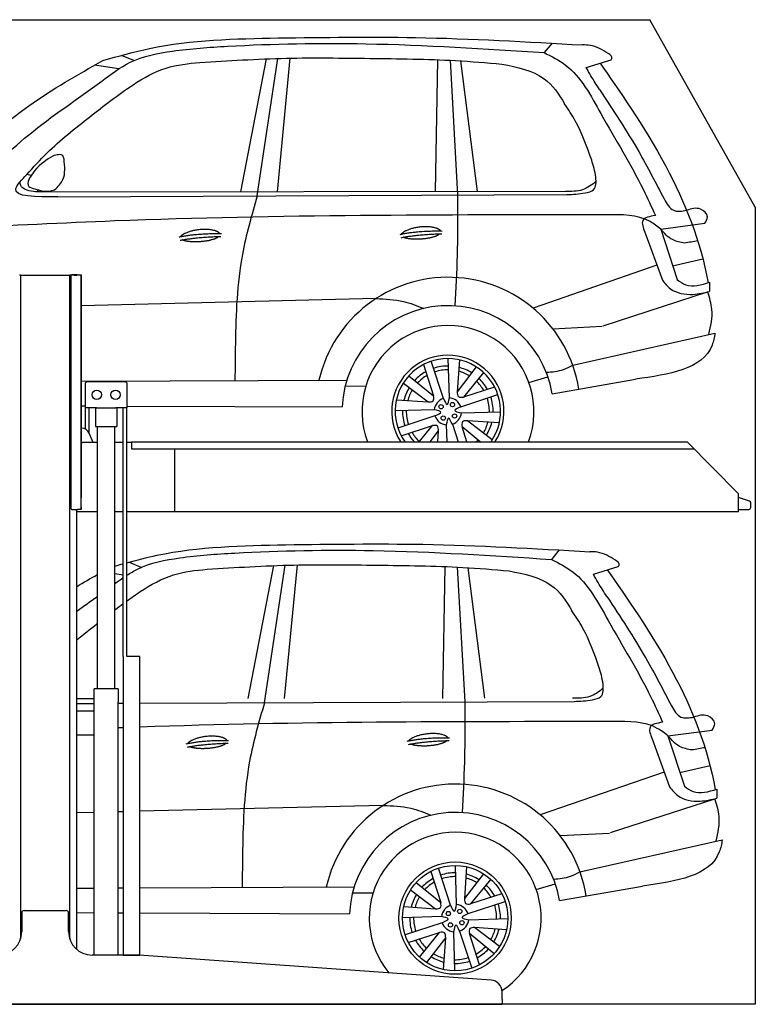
# Model space of a CAD drawing. Header units: millimetres. Extents: x 200 to 5400, y -300 to 3900.
# Tile 2 of 2: x 2260 to 5400, y -300 to 3900. Entities that reach past the tile are written whole.
import ezdxf

# ---------------------------------------------------------------- set-up
doc = ezdxf.new("R2010")
doc.units = ezdxf.units.MM
doc.layers.add('car', color=10, linetype='Continuous')

msp = doc.modelspace()

# ---------------------------------------------------------------- linework, layer by layer
for p, q in [((5400, 3100), (4950, 3900)), ((2264.1, 2810), (2259.1, 2810)), ((2264.1, 2810), (2274.1, 2810)), ((2264.1, 2810), (2264.1, -21.2)), ((2274.1, 2810), (2464.1, 2810)), ((2464.1, 2810), (2474.1, 2810)), ((2479.1, 2810), (2474.1, 2810)), ((2474.1, -21.2), (2474.1, 2810)), ((2478.1, 2806), (2478.1, 1816)), ((2478.1, 1815), (2478.1, 2805)), ((2494.1, 2810), (2479.1, 2810)), ((2507.1, 2811), (2483.1, 2811)), ((2494.1, 2810), (2504.1, 2810)), ((2504.1, 2811), (2504.1, 2810)), ((2507.1, 2811), (2523.1, 2811)), ((2523.1, 2811), (2523.1, 1861)), ((2523.1, 1822), (2523.1, 2810)), ((2709.6, 2355), (2549.6, 2355)), ((2539.6, 2345), (2539.6, 2245)), ((2719.6, 2245), (2719.6, 2345)), ((2588.8, 2245), (2539.6, 2245)), ((2542, 2152.7), (2542, 2245)), ((2557.1, 2136.4), (2557.1, 2245)), ((2584.6, 2245), (2584.6, 2165)), ((2588.8, 2245), (2670.4, 2245)), ((2719.6, 2245), (2670.4, 2245)), ((2674.6, 2245), (2674.6, 2165)), ((2702.1, 1183), (2702.1, 2245)), ((2717.2, 1183), (2717.2, 2245)), ((2525.2, 2157), (2523.1, 2157)), ((2584.6, 2165), (2674.6, 2165)), ((2592.1, 1045), (2592.1, 2165)), ((2667.1, 1045), (2667.1, 2165)), ((2574.3, 2097), (2557.2, 2136)), ((2738.1, 2100), (5108.6, 2100)), ((2738.1, 2100), (2738.1, 2070)), ((2523.1, 2097), (2528.1, 2097)), ((2592.1, 2097), (2528.1, 2097)), ((2702.1, 2097), (2667.1, 2097)), ((2738.1, 2097), (2717.2, 2097)), ((2738.1, 2070), (5138.3, 2070)), ((2923.1, 1800), (2923.1, 2070)), ((5108.6, 2100), (5328.6, 1878.1)), ((5328.6, 1800), (5328.6, 1878.1)), ((2483.1, 1810), (2507.1, 1810)), ((2504.1, -66), (2504.1, 1810)), ((2523.1, 1810), (2507.1, 1810)), ((2523.1, 1810), (2523.1, 1822)), ((2523.1, 1822), (2523.1, 1811)), ((2592.1, 1800), (2504.1, 1800)), ((2702.1, 1800), (2667.1, 1800)), ((5328.6, 1800), (2717.2, 1800)), ((2773.6, 1183), (2719.6, 1183)), ((2680.8, 1045), (2578.3, 1045)), ((2578.3, -90), (2578.3, 1045)), ((2680.8, 1045), (2680.8, 990)), ((2680.8, 850), (2680.8, 990)), ((2578.3, 950), (2504.1, 950)), ((2578.3, 842), (2578.3, 958)), ((2504.1, 850), (2578.3, 850)), ((2680.8, -90), (2680.8, 850)), ((2269.1, 90), (2269.1, 10)), ((2279.1, 100), (2459.1, 100)), ((2469.1, 10), (2469.1, 90)), ((2767.3, -90), (2569.1, -90)), ((4272.6, -196.7), (2770.8, -90.1)), ((4319.1, -280), (4319.1, -246.6)), ((4319.1, -280), (4319.1, -300)), ((1994.1, -300), (3024.1, -300)), ((3024.1, -300), (4054.1, -300)), ((4054.1, -300), (4319.1, -300))]:
    msp.add_line(p, q)
for points in [[(1500, 3900), (4950, 3900)], [(5400, 3100), (5400, -300), (200, -300), (200, 3400)], [(2702.1, 1183), (2702.1, -90), (2773.6, -90), (2773.6, 1183)], [(2773.6, 1183), (2717.2, 1183)]]:
    msp.add_lwpolyline(points)
msp.add_lwpolyline([(5328.6, 1811), (5372.6, 1811, 0.414214), (5380.6, 1819), (5380.6, 1839.2, 0.32492), (5375, 1846.8), (5328.6, 1861.9)], format="xyb")
for centre in [(2589.6, 2300), (2669.6, 2300)]:
    msp.add_circle(centre, 20)
for centre, radius, start, end in [((2483.1, 2806), 5, 90, 180), ((2549.6, 2345), 10, 90, 180), ((2709.6, 2345), 10, 0, 90), ((2525.2, 2122), 35, 23.6294, 90), ((2483.1, 1815), 5, 180, 270), ((2279.1, 90), 10, 90, 180), ((2459.1, 90), 10, 0, 90), ((2169.1, 10), 100, 270, 0), ((2569.1, 10), 100, 180, 270), ((2767.3, -140), 50, 85.9407, 90), ((4269.1, -246.6), 50, 0, 85.9407)]:
    msp.add_arc(centre, radius, start, end)
at = {"layer": 'car'}
for p, q in [((4532.3, 3800.1), (4498.9, 3759.5)), ((2747.6, 3725.3), (2694.8, 3747.8)), ((2683.6, 3690.3), (2580.1, 3705.6)), ((3204.5, 3165.9), (3313.8, 3732.9)), ((3274.1, 3148.2), (3362.1, 3734.7)), ((3360.1, 3166), (3414.8, 3736.1)), ((4035.7, 3166.8), (4045.3, 3729.2)), ((4097.1, 3726.9), (4128.8, 3152.1)), ((4214.6, 3167), (4143.5, 3724.2)), ((4678.1, 3696.1), (4784.3, 3728.8)), ((2309.4, 3235.7), (2290.9, 3239.3)), ((2335.3, 3175.2), (2339.8, 3165.3)), ((4589.4, 3167.4), (2354.5, 3164.9)), ((2423.6, 3145), (4595.8, 3154)), ((4996.3, 3006.5), (5184.4, 3031.5)), ((4928.3, 2993.7), (5003.2, 2789.6)), ((4996.3, 3006.5), (5066.4, 2791.6)), ((5047.2, 2850.5), (5175.9, 2880.4)), ((4980.1, 2852.5), (4451.2, 2669.5)), ((5205.1, 2779.9), (5204.9, 2740.6)), ((4750.6, 2594), (5196.6, 2738.7)), ((3780.8, 2710.1), (2523.1, 2679.7)), ((4535.7, 2581.7), (4746, 2592.5)), ((4620.7, 2426.4), (5227.5, 2563.5)), ((4068.5, 2284.4), (4016.5, 2442.7)), ((4094.3, 2287.3), (4089.7, 2454.2)), ((4137, 2448.8), (4127.9, 2312.7)), ((3984.1, 2428.9), (4026.9, 2295.4)), ((4208.7, 2419), (4127.9, 2312.7)), ((4239.6, 2395.3), (4153.9, 2290.2)), ((2523.1, 2357.6), (3657.2, 2362.9)), ((3921.7, 2381.1), (4026.9, 2295.4)), ((4433.9, 2352.1), (4515.1, 2376)), ((4533.4, 2304.6), (4888.1, 2366.4)), ((3650.2, 2337.7), (3737.8, 2337.3)), ((3898, 2350.2), (4004.3, 2269.4)), ((4287.4, 2333), (4153.9, 2290.2)), ((3868.3, 2278.6), (4004.3, 2269.4)), ((4142.9, 2248.6), (4301.1, 2300.5)), ((2523.1, 2252.6), (2539.6, 2252.6)), ((2719.6, 2251.9), (3637.2, 2248.2)), ((4029.7, 2235.8), (3862.8, 2231.3)), ((4145.8, 2222.7), (4312.7, 2227.3)), ((4032.6, 2210), (3874.4, 2158)), ((4307.3, 2180), (4171.2, 2189.2)), ((4277.5, 2108.4), (4171.2, 2189.2)), ((3888.1, 2125.6), (4021.6, 2168.4)), ((3965.9, 2100), (4021.6, 2168.4)), ((4012.8, 2100), (4047.6, 2145.8)), ((4044.6, 2100), (4047.6, 2145.8)), ((4081.2, 2171.2), (4083.2, 2100)), ((4107, 2174.1), (4131.4, 2100)), ((4168.9, 2100), (4148.7, 2163.2)), ((4226.1, 2100), (4148.7, 2163.2)), ((4563.3, 1638.3), (4529.9, 1597.7)), ((2778.6, 1563.5), (2725.8, 1586)), ((3235.5, 1004.1), (3344.8, 1571.1)), ((3305.1, 986.4), (3393.1, 1572.9)), ((3391.1, 1004.3), (3445.8, 1574.3)), ((4066.7, 1005), (4076.3, 1567.4)), ((4128.1, 1565.1), (4159.8, 990.3)), ((4245.6, 1005.2), (4174.5, 1562.5)), ((4709.1, 1534.4), (4815.3, 1567)), ((2702.1, 1530.4), (2667.1, 1535.6)), ((2578.3, 1003.4), (2504.1, 1003.3)), ((2504.1, 983.4), (2578.3, 983.7)), ((2680.8, 984.1), (2702.1, 984.2)), ((2773.6, 984.5), (4626.8, 992.3)), ((5027.3, 844.7), (5215.4, 869.7)), ((5027.3, 844.7), (5097.4, 629.9)), ((4959.3, 832), (5034.2, 627.8)), ((5078.2, 688.7), (5206.9, 718.7)), ((5011.1, 690.7), (4482.2, 507.8)), ((5236, 618.1), (5235.9, 578.8)), ((3811.8, 548.4), (2773.6, 523.2)), ((4781.6, 432.2), (5227.6, 576.9)), ((2578.3, 518.5), (2504.1, 516.7)), ((2702.1, 521.5), (2680.8, 521)), ((4566.7, 420), (4777, 430.7)), ((4651.7, 264.6), (5258.5, 401.7)), ((4015, 267.2), (4057.9, 133.6)), ((4099.5, 122.7), (4047.5, 280.9)), ((4125.3, 125.6), (4120.7, 292.5)), ((4168, 287), (4158.9, 151)), ((4239.7, 257.2), (4158.9, 151)), ((3952.7, 219.3), (4057.9, 133.6)), ((4270.6, 233.5), (4184.9, 128.4)), ((4464.9, 190.4), (4546.1, 214.2)), ((2504.1, 195.6), (2578.3, 195.9)), ((2680.8, 196.4), (2702.1, 196.5)), ((2773.6, 196.8), (3688.2, 201.1)), ((3681.2, 175.9), (3768.8, 175.6)), ((3929, 188.4), (4035.3, 107.6)), ((4318.4, 171.2), (4184.9, 128.4)), ((4564.4, 142.8), (4919.1, 204.6)), ((4173.9, 86.8), (4332.1, 138.8)), ((2504.1, 91.1), (2578.3, 90.8)), ((2680.8, 90.4), (2702.1, 90.3)), ((2773.6, 90), (3668.2, 86.4)), ((3899.3, 116.8), (4035.3, 107.6)), ((4060.7, 74.1), (3893.8, 69.5)), ((4063.6, 48.2), (3905.4, -3.7)), ((4176.8, 61), (4343.7, 65.6)), ((3919.1, -36.2), (4052.6, 6.6)), ((3966.9, -98.5), (4052.6, 6.6)), ((4112.2, 9.5), (4116.8, -157.4)), ((4138, 12.4), (4190, -145.9)), ((4222.5, -132.1), (4179.7, 1.4)), ((4284.8, -84.3), (4179.7, 1.4)), ((4338.3, 18.2), (4202.2, 27.4)), ((4308.5, -53.4), (4202.2, 27.4)), ((3997.9, -122.2), (4078.6, -15.9)), ((4069.5, -152), (4078.6, -15.9))]:
    msp.add_line(p, q, dxfattribs=at)
for centre, radius in [((4058.9, 2249.1), 9.14), ((4107.6, 2258.2), 9.14), ((4068, 2200.4), 9.14), ((4116.6, 2209.5), 9.14), ((4118.8, 67.5), 239.6), ((4118.8, 67.5), 225), ((4089.9, 87.3), 9.14), ((4138.6, 96.4), 9.14), ((4099, 38.6), 9.14), ((4147.6, 47.7), 9.14)]:
    msp.add_circle(centre, radius, dxfattribs=at)
for centre, radius, start, end in [((4088.6, 2236.1), 565.1, 8.9823, 167.1318), ((4088.3, 2228.7), 451.5, 9.677, 177.526), ((4088.3, 2228.7), 366.9, 339.4671, 200.5329), ((4087.8, 2229.3), 239.6, 327.346, 212.654), ((4087.8, 2229.3), 225, 324.9219, 215.0781), ((4087.8, 2229.3), 193.5, 119.0448, 137.0279), ((4087.8, 2229.3), 193.5, 89.1618, 108.5078), ((4087.8, 2229.3), 177.3, 88.9422, 108.5375), ((4087.8, 2229.3), 177.3, 58.7678, 74.9567), ((4087.8, 2229.3), 193.5, 58.2647, 75.9004), ((4087.8, 2229.3), 177.3, 120.0854, 136.6832), ((4087.8, 2229.3), 177.3, 30.0854, 46.6832), ((4087.8, 2229.3), 193.5, 29.0448, 47.0279), ((4087.8, 2229.3), 193.5, 148.2647, 165.9004), ((4087.8, 2229.3), 177.3, 148.7678, 164.9567), ((4087.8, 2229.3), 58.4, 109.2625, 173.5611), ((4087.8, 2229.3), 58.4, 19.2625, 83.5611), ((4087.8, 2229.3), 177.3, 358.9422, 18.5375), ((4087.8, 2229.3), 193.5, 359.1618, 18.5078), ((4087.8, 2229.3), 193.5, 179.1618, 198.5078), ((4087.8, 2229.3), 177.3, 178.9422, 198.5375), ((4087.8, 2229.3), 58.4, 199.2625, 263.5611), ((4087.8, 2229.3), 58.4, 289.2625, 353.5611), ((4087.8, 2229.3), 177.3, 328.7678, 344.9567), ((4087.8, 2229.3), 193.5, 328.2647, 345.9004), ((4087.8, 2229.3), 193.5, 209.0448, 221.9283), ((4087.8, 2229.3), 177.3, 210.0854, 226.6832), ((4087.8, 2229.3), 177.3, 313.197, 316.6832), ((4119.6, 74.3), 565.1, 8.9823, 167.1318), ((4119.3, 66.9), 451.5, 9.677, 177.526), ((4119.3, 66.9), 366.9, 302.9257, 219.3421), ((4118.8, 67.5), 193.5, 89.1618, 108.5078), ((4118.8, 67.5), 193.5, 58.2647, 75.9004), ((4118.8, 67.5), 193.5, 119.0448, 137.0279), ((4118.8, 67.5), 177.3, 120.0854, 136.6832), ((4118.8, 67.5), 177.3, 88.9422, 108.5375), ((4118.8, 67.5), 177.3, 58.7678, 74.9567), ((4118.8, 67.5), 193.5, 148.2647, 165.9004), ((4118.8, 67.5), 177.3, 30.0854, 46.6832), ((4118.8, 67.5), 193.5, 29.0448, 47.0279), ((4118.8, 67.5), 177.3, 148.7678, 164.9567), ((4118.8, 67.5), 193.5, 359.1618, 18.5078), ((4118.8, 67.5), 58.4, 109.2625, 173.5611), ((4118.8, 67.5), 58.4, 19.2625, 83.5611), ((4118.8, 67.5), 177.3, 358.9422, 18.5375), ((4118.8, 67.5), 193.5, 179.1618, 198.5078), ((4118.8, 67.5), 177.3, 178.9422, 198.5375), ((4118.8, 67.5), 58.4, 199.2625, 263.5611), ((4118.8, 67.5), 58.4, 289.2625, 353.5611), ((4118.8, 67.5), 177.3, 328.7678, 344.9567), ((4118.8, 67.5), 193.5, 328.2647, 345.9004), ((4118.8, 67.5), 193.5, 209.0448, 227.0279), ((4118.8, 67.5), 177.3, 210.0854, 226.6832), ((4118.8, 67.5), 177.3, 300.0854, 316.6832), ((4118.8, 67.5), 193.5, 299.0448, 317.0279), ((4118.8, 67.5), 193.5, 238.2647, 255.9004), ((4118.8, 67.5), 177.3, 238.7678, 254.9567), ((4118.8, 67.5), 177.3, 268.9422, 288.5375), ((4118.8, 67.5), 193.5, 269.1618, 288.5078)]:
    msp.add_arc(centre, radius, start, end, dxfattribs=at)
for points in [[(3364.6, 3822), (3949.5, 3823.9), (4662.8, 3792.3)], [(1984.1, 3168.8), (2023.8, 3190.8), (2298.5, 3408), (2610.4, 3637.8), (2732.3, 3718.3), (2912.5, 3766.1), (3147.3, 3786.8), (3737.7, 3797.3), (4498.9, 3759.5)], [(2615.3, 3725.4), (2815.1, 3777.3), (3364.6, 3822)], [(4772, 3756.4), (4695.3, 3790.3), (4662.8, 3792.3)], [(3211.1, 3728.3), (3399, 3735.7), (3754.2, 3734.9), (4121.1, 3725.6), (4318.7, 3710.7)], [(4784.3, 3728.8), (4788.2, 3735.1), (4772, 3756.4)], [(1850.3, 3127.1), (2298.8, 3532.3), (2615.3, 3725.4)], [(2559.1, 3484.8), (2744.2, 3622.2), (2885.8, 3693.7), (3029.1, 3717.2), (3211.1, 3728.3)], [(4735.2, 3601.6), (4698.5, 3660.5), (4678.1, 3696.1)], [(4735.2, 3601.6), (4902.2, 3337.7), (5010.6, 3135.3)], [(4701.7, 3300.7), (4631.8, 3468.1), (4586.1, 3540.4)], [(2290.9, 3239.3), (2377.7, 3332), (2559.1, 3484.8)], [(2401.2, 3318.3), (2324.3, 3255.6), (2299.6, 3188.6), (2325.6, 3177.8)], [(2449.6, 3304.9), (2444.2, 3318.8), (2401.2, 3318.3)], [(2409.3, 3173.8), (2445.1, 3219), (2449.6, 3304.9)], [(4595.8, 3154), (4674.2, 3161), (4709.9, 3174.9), (4719, 3227.7), (4701.7, 3300.7)], [(2423.6, 3145), (2244.2, 3179.9), (2290.9, 3239.3)], [(2354.5, 3164.9), (2283.8, 3175.9), (2267.5, 3187.5), (2261.8, 3208.1)], [(4720.1, 3209.4), (4662.2, 3174.6), (4589.4, 3167.4)], [(2325.6, 3177.8), (2387.3, 3168.9), (2409.3, 3173.8)], [(4128.8, 3152.1), (4127.4, 2895.7), (4117.2, 2679.3)], [(3274.1, 3148.2), (3210.7, 2898.5), (3180.8, 2519.4), (3179.1, 2360.6)], [(5010.6, 3135.3), (5051.7, 3087), (5106.9, 3086.8)], [(4762.6, 3067.4), (2667, 3041.3), (2004, 3010.8)], [(4996.3, 3006.5), (4950.6, 3039), (4762.6, 3067.4)], [(5184.4, 3031.5), (5195.6, 3058.6), (5165.8, 3092), (5106.9, 3086.8)], [(4973.3, 3064.9), (4919.7, 3043), (4928.3, 2993.7)], [(5098.4, 2946.6), (5046.1, 2961.8), (4996.3, 3006.5)], [(5154.2, 2956.5), (5098.4, 2946.6)], [(5003.2, 2789.6), (5037.8, 2752.2), (5133.6, 2728.4), (5204.9, 2740.6)], [(5066.4, 2791.6), (5103.2, 2769.4), (5205.1, 2779.9)], [(5202.1, 2557.7), (5214.7, 2663.7), (5196.6, 2738.7)], [(3780.8, 2710.1), (3898.1, 2698.4), (3984.6, 2668.1)], [(4620.7, 2426.4), (4579.4, 2406.5), (4508.3, 2394.5)], [(4127.9, 2312.7), (4132.6, 2292.3), (4153.9, 2290.2)], [(4004.3, 2269.4), (4024.8, 2274.1), (4026.9, 2295.4)], [(4068.5, 2284.4), (4084.6, 2259), (4094.3, 2287.3)], [(4032.6, 2210), (4058, 2226.2), (4029.7, 2235.8)], [(4142.9, 2248.6), (4117.5, 2232.4), (4145.8, 2222.7)], [(4107, 2174.1), (4090.9, 2199.6), (4081.2, 2171.2)], [(4171.2, 2189.2), (4150.7, 2184.4), (4148.7, 2163.2)], [(4047.6, 2145.8), (4042.9, 2166.3), (4021.6, 2168.4)], [(3395.6, 1660.2), (3980.5, 1662.1), (4693.8, 1630.5)], [(4803, 1594.6), (4726.3, 1628.5), (4693.8, 1630.5)], [(3242.1, 1566.5), (3430, 1573.9), (3785.2, 1573.1), (4152.1, 1563.8), (4349.7, 1549)], [(4815.3, 1567), (4819.2, 1573.3), (4803, 1594.6)], [(4766.2, 1439.8), (4729.4, 1498.7), (4709.1, 1534.4)], [(4766.2, 1439.8), (4933.2, 1175.9), (5041.6, 973.5)], [(4732.7, 1138.9), (4662.8, 1306.4), (4617.1, 1378.7)], [(4626.8, 992.3), (4705.2, 999.2), (4740.9, 1013.1), (4750, 1065.9), (4732.7, 1138.9)], [(4751.1, 1047.6), (4693.2, 1012.8), (4620.4, 1005.6)], [(3305.1, 986.4), (3241.7, 736.7), (3211.8, 357.6), (3210.1, 198.9)], [(4159.8, 990.3), (4158.3, 733.9), (4148.2, 517.5)], [(5041.6, 973.5), (5082.7, 925.2), (5137.9, 925.1)], [(5215.4, 869.7), (5226.6, 896.9), (5196.8, 930.2), (5137.9, 925.1)], [(5027.3, 844.7), (4981.6, 877.2), (4793.6, 905.7)], [(5004.3, 903.1), (4950.7, 881.3), (4959.3, 832)], [(5129.4, 784.8), (5077.1, 800), (5027.3, 844.7)], [(5185.2, 794.7), (5129.4, 784.8)], [(5034.2, 627.8), (5068.8, 590.4), (5164.6, 566.7), (5235.9, 578.8)], [(5097.4, 629.9), (5134.2, 607.7), (5236, 618.1)], [(3811.8, 548.4), (3929.1, 536.7), (4015.6, 506.4)], [(5233.1, 396), (5245.7, 501.9), (5227.6, 576.9)], [(4651.7, 264.6), (4610.4, 244.7), (4539.3, 232.7)], [(4035.3, 107.6), (4055.8, 112.4), (4057.9, 133.6)], [(4158.9, 151), (4163.6, 130.5), (4184.9, 128.4)], [(4099.5, 122.7), (4115.6, 97.2), (4125.3, 125.6)], [(4173.9, 86.8), (4148.5, 70.6), (4176.8, 61)], [(4063.6, 48.2), (4089, 64.4), (4060.7, 74.1)], [(4078.6, -15.9), (4073.9, 4.5), (4052.6, 6.6)], [(4138, 12.4), (4121.9, 37.8), (4112.2, 9.5)], [(4202.2, 27.4), (4181.7, 22.7), (4179.7, 1.4)]]:
    msp.add_spline(points, degree=3, dxfattribs=at)
for points, degree, knots in [([(4498.9, 3759.5), (4530.6, 3743.4), (4639.6, 3688.4), (4758.3, 3459.9), (4888.4, 3251.4), (4956.7, 3101.8), (4973.3, 3064.9)], 3, [0, 0, 0, 0, 105.195129, 361.428723, 733.644679, 854.645425, 854.645425, 854.645425, 854.645425]), ([(4318.7, 3710.7), (4384, 3697.5), (4497.5, 3674.4), (4562.4, 3582.9), (4586.1, 3540.4)], 3, [0, 0, 0, 0, 190.239055, 330.997019, 330.997019, 330.997019, 330.997019]), ([(4737.4, 3714.4), (4814.3, 3605.3), (5025.6, 3305.1), (5166.9, 2955.5), (5198.2, 2777.8)], 3, [0, 0, 0, 0, 580.634749, 1102.370404, 1102.370404, 1102.370404, 1102.370404]), ([(2946.6, 2974.1), (2950.8, 2982.1), (2975.8, 2997.7), (3028.2, 3015.7), (3087.5, 3009), (3110.7, 2994), (3113.7, 2987.5)], 5, [0.0312671, 0.0312671, 0.0312671, 0.0312671, 0.0312671, 0.0312671, 0.300106, 0.4826295, 0.4826295, 0.4826295, 0.4826295, 0.4826295, 0.4826295]), ([(3889.7, 2985.4), (3893.9, 2993.4), (3918.9, 3009), (3971.3, 3026.9), (4030.6, 3020.3), (4053.8, 3005.3), (4056.8, 2998.8)], 5, [0.0312671, 0.0312671, 0.0312671, 0.0312671, 0.0312671, 0.0312671, 0.300106, 0.4826295, 0.4826295, 0.4826295, 0.4826295, 0.4826295, 0.4826295]), ([(4053.6, 2986.6), (4048.3, 2981.3), (4024.9, 2968.7), (3979.7, 2960.7), (3936.1, 2961.3), (3907.8, 2967.1), (3897.6, 2971.9)], 5, [0.5496739, 0.5496739, 0.5496739, 0.5496739, 0.5496739, 0.5496739, 0.700106, 0.9266319, 0.9266319, 0.9266319, 0.9266319, 0.9266319, 0.9266319]), ([(3110.5, 2975.4), (3105.2, 2970.1), (3081.7, 2957.5), (3036.6, 2949.4), (2993, 2950), (2964.7, 2955.8), (2954.5, 2960.6)], 5, [0.5496739, 0.5496739, 0.5496739, 0.5496739, 0.5496739, 0.5496739, 0.700106, 0.9266319, 0.9266319, 0.9266319, 0.9266319, 0.9266319, 0.9266319]), ([(5227.5, 2563.5), (5225, 2545.3), (5197.2, 2410.8), (5031.9, 2387.1), (4888.1, 2366.4)], 3, [1412.147604, 1412.147604, 1412.147604, 1412.147604, 1465.89547, 1824.229083, 1824.229083, 1824.229083, 1824.229083]), ([(2717.2, 1583.6), (2760, 1595.4), (2980.8, 1652.4), (3210.5, 1656.7), (3395.6, 1660.2)], 3, [73.504537, 73.504537, 73.504537, 73.504537, 206.495745, 757.724152, 757.724152, 757.724152, 757.724152]), ([(2717.2, 1530.2), (2732.1, 1539.8), (2800.8, 1580), (2960.4, 1611.1), (3295.4, 1634.2), (3826.6, 1643.7), (4276.4, 1614.3), (4529.9, 1597.7)], 3, [875.592305, 875.592305, 875.592305, 875.592305, 929.071228, 1115.478936, 1351.149091, 1941.727651, 2703.78435, 2703.78435, 2703.78435, 2703.78435]), ([(4529.9, 1597.7), (4561.6, 1581.7), (4670.6, 1526.6), (4789.3, 1298.1), (4919.4, 1089.7), (4987.7, 940), (5004.3, 903.1)], 3, [0, 0, 0, 0, 105.195129, 361.428723, 733.644679, 854.645425, 854.645425, 854.645425, 854.645425]), ([(2717.2, 1420.4), (2736.2, 1434.1), (2799.1, 1477.7), (2909.4, 1540.7), (3072.8, 1558), (3181.6, 1563.4), (3242.1, 1566.5)], 3, [160.291642, 160.291642, 160.291642, 160.291642, 230.479334, 389.11333, 534.337492, 716.66336, 716.66336, 716.66336, 716.66336]), ([(4349.7, 1549), (4414.9, 1535.7), (4528.5, 1512.6), (4593.4, 1421.1), (4617.1, 1378.7)], 3, [0, 0, 0, 0, 190.239055, 330.997019, 330.997019, 330.997019, 330.997019]), ([(4768.4, 1552.6), (4845.3, 1443.5), (5056.6, 1143.3), (5197.9, 793.7), (5229.2, 616)], 3, [0, 0, 0, 0, 580.634749, 1102.370404, 1102.370404, 1102.370404, 1102.370404]), ([(2702.1, 879.7), (2700.7, 879.7), (2693.6, 879.4), (2686.6, 879.1), (2680.8, 878.9)], 3, [2091.688491, 2091.688491, 2091.688491, 2091.688491, 2095.724608, 2112.956119, 2112.956119, 2112.956119, 2112.956119]), ([(2977.6, 812.3), (2981.8, 820.3), (3006.8, 836), (3059.2, 853.9), (3118.5, 847.3), (3141.7, 832.3), (3144.7, 825.8)], 5, [0.0312671, 0.0312671, 0.0312671, 0.0312671, 0.0312671, 0.0312671, 0.300106, 0.4826295, 0.4826295, 0.4826295, 0.4826295, 0.4826295, 0.4826295]), ([(3920.7, 823.6), (3924.9, 831.6), (3949.9, 847.2), (4002.3, 865.1), (4061.6, 858.5), (4084.8, 843.5), (4087.8, 837)], 5, [0.0312671, 0.0312671, 0.0312671, 0.0312671, 0.0312671, 0.0312671, 0.300106, 0.4826295, 0.4826295, 0.4826295, 0.4826295, 0.4826295, 0.4826295]), ([(3141.5, 813.6), (3136.2, 808.3), (3112.7, 795.7), (3067.6, 787.6), (3024, 788.3), (2995.7, 794.1), (2985.5, 798.9)], 5, [0.5496739, 0.5496739, 0.5496739, 0.5496739, 0.5496739, 0.5496739, 0.700106, 0.9266319, 0.9266319, 0.9266319, 0.9266319, 0.9266319, 0.9266319]), ([(4084.6, 824.9), (4079.3, 819.5), (4055.9, 806.9), (4010.7, 798.9), (3967.1, 799.5), (3938.8, 805.3), (3928.6, 810.1)], 5, [0.5496739, 0.5496739, 0.5496739, 0.5496739, 0.5496739, 0.5496739, 0.700106, 0.9266319, 0.9266319, 0.9266319, 0.9266319, 0.9266319, 0.9266319]), ([(5258.5, 401.7), (5256, 383.5), (5228.2, 249.1), (5062.9, 225.3), (4919.1, 204.6)], 3, [1412.147604, 1412.147604, 1412.147604, 1412.147604, 1465.89547, 1824.229083, 1824.229083, 1824.229083, 1824.229083])]:
    msp.add_open_spline(points, degree=degree, knots=knots, dxfattribs=at)
for points, degree in [([(2940.5, 2972.8), (3015.9, 2989.7), (3121.1, 2987.4)], 2), ([(3883.6, 2984), (3959, 3000.9), (4064.2, 2998.6)], 2), ([(3888.7, 2970.2), (3962.7, 2984.8), (4062.1, 2986.8)], 2), ([(2945.6, 2958.9), (3019.6, 2973.5), (3119, 2975.6)], 2), ([(2667.1, 1569.6), (2678.7, 1572.9), (2690.4, 1576.2), (2702.1, 1579.5)], 3), ([(2504.1, 1482.3), (2533.2, 1499.5), (2562.6, 1516.4), (2592.1, 1533.1)], 3), ([(2667.1, 1495), (2678.6, 1503.6), (2690.3, 1512), (2702.1, 1520.1)], 3), ([(2504.1, 1377.5), (2533.3, 1398.3), (2562.8, 1419), (2592.1, 1440.1)], 3), ([(2667.1, 1383.1), (2678.7, 1392), (2690.3, 1400.7), (2702.1, 1409.4)], 3), ([(2504.1, 1254.8), (2532.3, 1278), (2561.2, 1300.5), (2590.1, 1323)], 3), ([(2590.1, 1323), (2590.8, 1323.5), (2591.4, 1324.1), (2592.1, 1324.6)], 3), ([(4793.6, 905.7), (4120, 905.9), (3446.5, 906), (2773.6, 882.3)], 3), ([(2971.5, 811), (3046.9, 827.9), (3152.1, 825.6)], 2), ([(2976.6, 797.2), (3050.6, 811.8), (3150, 813.8)], 2), ([(3914.6, 822.3), (3990, 839.2), (4095.2, 836.9)], 2), ([(3919.7, 808.4), (3993.7, 823), (4093.1, 825.1)], 2)]:
    msp.add_open_spline(points, degree=degree, dxfattribs=at)

doc.saveas('drawing.dxf')
